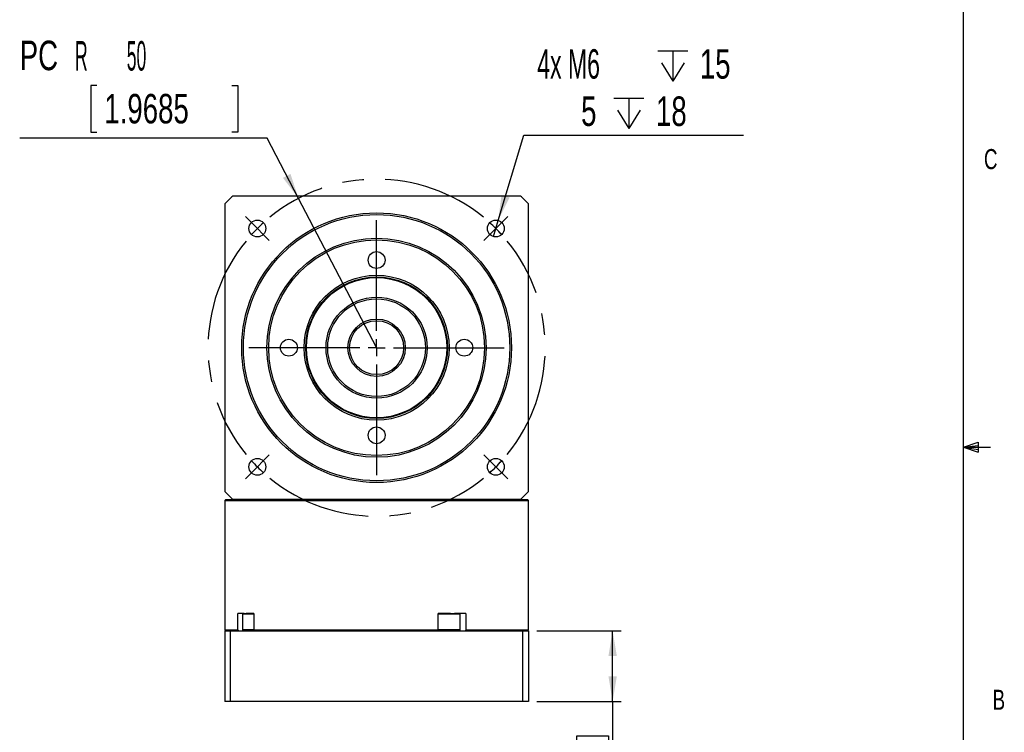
# Model space of a CAD drawing. Extents: x 11 to 421, y 5 to 275.
# Tile 4 of 10: x 304 to 421, y 106 to 191. Entities that reach past the tile are written whole.
import ezdxf
from ezdxf.enums import TextEntityAlignment as Align

# ---------------------------------------------------------------- set-up
doc = ezdxf.new("R2010")
doc.units = 0
doc.linetypes.add('CENTERX2', pattern=[20.32, 12.7, -2.54, 2.54, -2.54])
doc.layers.get('0').update_dxf_attribs({"linetype": 'CONTINUOUS'})
doc.dimstyles.new('SLDDIMSTYLE0', dxfattribs={"dimtxt": 2.38125, "dimasz": 3, "dimexe": 0, "dimexo": 0.0625, "dimgap": 0.595313, "dimtad": 1, "dimlfac": 2.5, "dimrnd": 1e-09, "dimzin": 12, "dimsah": 1, "dimcen": 0.09, "dimazin": 3, "dimtfac": 1, "dimtofl": 0, "dimtmove": 0, "dimatfit": 3})
doc.dimstyles.new('SLDDIMSTYLE1', dxfattribs={"dimtxt": 3.5, "dimasz": 3, "dimexe": 0, "dimexo": 0.0625, "dimgap": 0.875, "dimtad": 0, "dimtih": 1, "dimtoh": 1, "dimlfac": 2.5, "dimrnd": 1e-09, "dimzin": 12, "dimsah": 1, "dimcen": 0, "dimazin": 3, "dimtfac": 1, "dimtofl": 0, "dimtmove": 0, "dimatfit": 3})
doc.dimstyles.new('SLDDIMSTYLE6', dxfattribs={"dimtxt": 3.5, "dimasz": 3, "dimexe": 0, "dimexo": 0.0625, "dimgap": 0.875, "dimtad": 0, "dimtih": 1, "dimtoh": 1, "dimlfac": 2.5, "dimrnd": 1e-09, "dimzin": 12, "dimblk1": 'NONE', "dimsah": 1, "dimcen": 0, "dimazin": 3, "dimtfac": 1, "dimtmove": 0, "dimatfit": 3})

# ---------------------------------------------------------------- blocks, each defined once
blk = doc.blocks.new('SW_SYMBOL_HOLE_DEPTH')
at = {"color": 0, "linetype": 'CONTINUOUS'}
for p, q in [((0, 875), (800, 875)), ((400, 875), (400, 75)), ((100, 555), (400, 75)), ((700, 555), (400, 75))]:
    blk.add_line(p, q, dxfattribs=at)
blk = doc.blocks.new('*D31')
at = {"color": 7, "linetype": 'CONTINUOUS'}
for p, q in [((360.76, 166.95), (363.8, 177.05)), ((363.8, 177.05), (389.85, 177.05)), ((360.19, 165.03), (360.76, 166.95))]:
    blk.add_line(p, q, dxfattribs=at)
blk.add_solid([(360.76, 166.95), (362.11, 169.68), (361.15, 169.96)], dxfattribs=at)
at = {"color": 7, "linetype": 'CONTINUOUS', "xscale": 0.0044707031, "yscale": 0.0044707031, "zscale": 0.0044707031}
for p in [(379.67, 183.15), (374.47, 177.54)]:
    blk.add_blockref('SW_SYMBOL_HOLE_DEPTH', p, dxfattribs=at)
at = {"color": 7, "linetype": 'CONTINUOUS'}
for s, width, p in [('4x M6 ', 0.583333, (365.39, 182.72, 0.54)), ('15', 0.7, (384.67, 182.72, 0.54)), ('5 ', 0.7, (370.59, 177.11, 0.54)), ('18', 0.7, (379.47, 177.11, 0.54))]:
    blk.add_text(s, height=3.5, dxfattribs=dict(at, width=width)).set_placement(p, align=Align.BOTTOM_LEFT)
blk = doc.blocks.new('_NONE')
blk = doc.blocks.new('*D32')
at = {"color": 7, "linetype": 'CONTINUOUS'}
for p, q in [((313.15, 182.97), (312.44, 182.97)), ((312.44, 182.97), (312.44, 177.41)), ((329.15, 182.97), (329.86, 182.97)), ((329.86, 182.97), (329.86, 177.41)), ((333.34, 176.7), (304, 176.7)), ((312.44, 177.41), (313.15, 177.41)), ((329.86, 177.41), (329.15, 177.41)), ((337.07, 169.57), (333.34, 176.7)), ((346.33, 151.85), (337.07, 169.57))]:
    blk.add_line(p, q, dxfattribs=at)
blk.add_solid([(337.07, 169.57), (336.12, 172.46), (335.23, 172)], dxfattribs=at)
for s, width, p in [('PC', 0.7, (304, 183.73, 0.54)), ('R        50', 0.445455, (310.56, 183.68, 0.54)), ('1.9685', 0.7, (314.04, 177.41, 0.54))]:
    blk.add_text(s, height=3.5, dxfattribs=dict(at, width=width)).set_placement(p, align=Align.BOTTOM_LEFT)
blk = doc.blocks.new('*D33')
at = {"color": 7, "linetype": 'CONTINUOUS'}
for p, q in [((365.33, 118.25), (375.33, 118.25)), ((374.33, 109.85), (374.33, 118.25)), ((365.33, 109.85), (375.33, 109.85)), ((374.33, 109.85), (374.33, 92.68)), ((370.07, 105.29), (370.07, 105.77)), ((370.07, 105.77), (373.85, 105.77)), ((373.85, 105.77), (373.85, 105.29)), ((370.07, 94.41), (370.07, 93.92)), ((370.07, 93.92), (373.85, 93.92)), ((373.85, 93.92), (373.85, 94.41))]:
    blk.add_line(p, q, dxfattribs=at)
for points in [[(374.33, 118.25), (373.83, 115.25), (374.83, 115.25)], [(374.33, 109.85), (374.83, 112.85), (373.83, 112.85)]]:
    blk.add_solid(points, dxfattribs=at)
at = {"color": 7, "linetype": 'CONTINUOUS', "width": 0.7}
for s, p in [('0.8268', (373.85, 95.01, 0.54)), ('21', (369.59, 97.12, 0.54))]:
    blk.add_text(s, height=2.381, rotation=90, dxfattribs=at).set_placement(p, align=Align.BOTTOM_LEFT)
blk = doc.blocks.new('SW_CENTERMARKSYMBOL_3')
at = {"color": 0, "linetype": 'CONTINUOUS'}
for p, q in [((-28.99, 28.99), (-29.7, 29.7)), ((-14.14, 16.14), (-14.14, 29.28)), ((0.71, 28.99), (1.41, 29.7)), ((-28.28, 28.28), (-28.99, 28.99)), ((-28.28, 28.28), (-27.58, 27.58)), ((0, 28.28), (-0.71, 27.58)), ((0, 28.28), (0.71, 28.99)), ((-27.58, 27.58), (-26.87, 26.87)), ((-0.71, 27.58), (-1.41, 26.87)), ((-16.14, 14.14), (-29.28, 14.14)), ((-14.14, 14.14), (-15.14, 14.14)), ((-14.14, 14.14), (-14.14, 15.14)), ((-14.14, 14.14), (-14.14, 13.14)), ((-14.14, 14.14), (-13.14, 14.14)), ((-12.14, 14.14), (1, 14.14)), ((-14.14, 12.14), (-14.14, -1)), ((-27.58, 0.71), (-26.87, 1.41)), ((-0.71, 0.71), (-1.41, 1.41)), ((-28.28, 0), (-28.99, -0.71)), ((-28.28, 0), (-27.58, 0.71)), ((0, 0), (-0.71, 0.71)), ((0, 0), (0.71, -0.71)), ((-28.99, -0.71), (-29.7, -1.41)), ((0.71, -0.71), (1.41, -1.41))]:
    blk.add_line(p, q, dxfattribs=at)
at = {"color": 0, "linetype": 'CENTERX2'}
for start, end in [(50.7296, 129.2704), (140.7296, 219.2704), (320.7296, 39.2704), (230.7296, 309.2704)]:
    blk.add_arc((-14.14, 14.14), 20, start, end, dxfattribs=at)
at = {"color": 0, "linetype": 'CONTINUOUS'}
for start, end in [(135, 137.8648), (132.1352, 135), (45, 47.8648), (42.1352, 45), (222.1352, 225), (312.1352, 315), (315, 317.8648), (225, 227.8648)]:
    blk.add_arc((-14.14, 14.14), 20, start, end, dxfattribs=at)

msp = doc.modelspace()

# ---------------------------------------------------------------- linework, layer by layer
at = {"color": 7, "linetype": 'CONTINUOUS'}
for p, q in [((415.9568, 9.9587), (415.9568, 270.3087)), ((363.3942, 169.8463), (329.2745, 169.8463)), ((328.3344, 168.9062), (328.3344, 134.7864)), ((364.3344, 134.7864), (364.3344, 168.9062)), ((415.9568, 140.0249), (417.6632, 140.6348)), ((415.9568, 140.0249), (417.6632, 140.2545)), ((417.6632, 140.6348), (417.6632, 139.4514)), ((415.9568, 140.0249), (419.1318, 140.0249)), ((415.9568, 140.0249), (417.6632, 139.4514)), ((415.9568, 140.0249), (417.6632, 139.7631)), ((328.4544, 133.8463), (328.3344, 133.7263)), ((328.3344, 133.7263), (328.3344, 118.3663)), ((328.3344, 133.7263), (364.3344, 133.7263)), ((328.4544, 133.8463), (329.2745, 133.8463)), ((363.3942, 133.8463), (329.2745, 133.8463)), ((363.3942, 133.8463), (364.2144, 133.8463)), ((364.3344, 133.7263), (364.2144, 133.8463)), ((364.3344, 118.3663), (364.3344, 133.7263)), ((330.6147, 120.2863), (329.883, 120.2863)), ((329.883, 118.3663), (329.883, 120.2863)), ((330.5115, 120.2863), (330.4315, 120.2063)), ((330.6147, 120.2863), (330.8805, 120.2863)), ((331.783, 120.2863), (330.8805, 120.2863)), ((331.783, 120.2863), (331.783, 118.3663)), ((355.1031, 120.2863), (353.6386, 120.2863)), ((353.6386, 118.3663), (353.6386, 120.2863)), ((355.1031, 120.2863), (355.5636, 120.2863)), ((356.9295, 120.2863), (355.5636, 120.2863)), ((356.2344, 120.2063), (356.1544, 120.2863)), ((356.9295, 120.2863), (356.9295, 118.3663)), ((330.4315, 120.2063), (330.4315, 118.3663)), ((331.2815, 120.2063), (330.4315, 120.2063)), ((331.783, 120.2063), (331.2815, 120.2063)), ((356.0066, 120.2063), (353.6386, 120.2063)), ((356.2344, 120.2063), (356.0066, 120.2063)), ((356.2344, 118.3663), (356.2344, 120.2063)), ((328.3344, 118.3663), (328.4544, 118.2463)), ((328.3344, 118.3663), (329.883, 118.3663)), ((328.3344, 118.2463), (328.3344, 109.8463)), ((328.3344, 118.2463), (328.985, 118.2463)), ((328.985, 118.2463), (328.985, 109.8463)), ((328.985, 118.2463), (363.6837, 118.2463)), ((329.883, 118.3663), (329.9875, 118.2463)), ((330.4315, 118.3663), (330.5115, 118.2863)), ((331.783, 118.3663), (330.4315, 118.3663)), ((331.8512, 118.2863), (330.5115, 118.2863)), ((331.783, 118.3663), (353.6386, 118.3663)), ((331.783, 118.3663), (331.8875, 118.2463)), ((353.6386, 118.3663), (353.5783, 118.2463)), ((356.1544, 118.2863), (353.5904, 118.2863)), ((356.2344, 118.3663), (353.6386, 118.3663)), ((356.1544, 118.2863), (356.2344, 118.3663)), ((356.9295, 118.3663), (356.8692, 118.2463)), ((356.9295, 118.3663), (364.3344, 118.3663)), ((363.6837, 109.8463), (363.6837, 118.2463)), ((363.6837, 118.2463), (364.3344, 118.2463)), ((364.2144, 118.2463), (364.3344, 118.3663)), ((364.3344, 118.2463), (364.3344, 109.8463)), ((328.985, 109.8463), (328.3344, 109.8463)), ((363.6837, 109.8463), (328.985, 109.8463)), ((364.3344, 109.8463), (363.6837, 109.8463))]:
    msp.add_line(p, q, dxfattribs=at)
at = {"color": 8, "linetype": 'CONTINUOUS'}
for p, q in [((356.1798, 120.2608), (356.1798, 120.2863)), ((331.1815, 118.2863), (331.1815, 118.2463)), ((356.1798, 118.2463), (356.1798, 118.3117))]:
    msp.add_line(p, q, dxfattribs=at)
at = {"color": 7, "linetype": 'CONTINUOUS'}
for centre, radius in [((346.3344, 151.8463), 16), ((346.3344, 151.8463), 15.8), ((332.1922, 165.9884), 1), ((360.4765, 165.9884), 1), ((346.3344, 151.8463), 13), ((346.3344, 151.8463), 12.8), ((346.3344, 162.2463), 1), ((346.3344, 151.8463), 8.6), ((346.3344, 151.8463), 8.4), ((346.3344, 151.8463), 8.32), ((346.3344, 151.8463), 6), ((346.3344, 151.8463), 5.8), ((346.3344, 151.8463), 3.4), ((346.3344, 151.8463), 3.2), ((335.9344, 151.8463), 1), ((356.7344, 151.8463), 1), ((346.3344, 141.4463), 1), ((332.1922, 137.7041), 1), ((360.4765, 137.7041), 1)]:
    msp.add_circle(centre, radius, dxfattribs=at)
for start, end in [(133.464024, 136.535977), (43.464024, 46.535977), (223.464023, 226.535977), (313.464023, 316.535976)]:
    msp.add_arc((346.3344, 151.8463), 24.8, start, end, dxfattribs=at)

# ---------------------------------------------------------------- block references
msp.add_blockref('SW_CENTERMARKSYMBOL_3', (360.4765, 137.7041), dxfattribs=at)

# ---------------------------------------------------------------- texts
at = {"color": 7, "linetype": 'CONTINUOUS', "width": 0.7}
for s, p in [('C', (418.368, 172.3194)), ('B', (419.3916, 108.1592))]:
    msp.add_text(s, height=2.3813, dxfattribs=at).set_placement(p, align=Align.BOTTOM_LEFT)

# ---------------------------------------------------------------- dimensions: what is measured, and where the dimension line sits
at = {"color": 7, "linetype": 'CONTINUOUS'}
dim = msp.add_radius_dim(center=(346.3344, 151.8463), mpoint=(337.0665, 169.5693), text='PCR        <>', dimstyle='SLDDIMSTYLE1', dxfattribs=at)
dim.commit()
dim.dimension.update_dxf_attribs({"geometry": '*D32', "text_midpoint": (317.8765, 182.994), "dimtype": 164})
dim = msp.add_diameter_dim_2p(p1=(360.189, 165.0306), p2=(360.764, 166.9462), text='4x M6 {\\fGDT;x}15\\P5 {\\fGDT;x}18', dimstyle='SLDDIMSTYLE6', override={"dimpost": '<>'}, dxfattribs=at)
dim.commit()
dim.dimension.update_dxf_attribs({"geometry": '*D31', "text_midpoint": (377.6152, 182.6637), "dimtype": 163})
dim = msp.add_linear_dim(base=(374.3344, 118.2463), p1=(364.3344, 109.8463), p2=(364.3344, 118.2463), angle=90, dimstyle='SLDDIMSTYLE0', dxfattribs=at)
dim.commit()
dim.dimension.update_dxf_attribs({"geometry": '*D33', "text_midpoint": (374.3344, 99.8463), "dimtype": 160})

doc.saveas('drawing.dxf')
